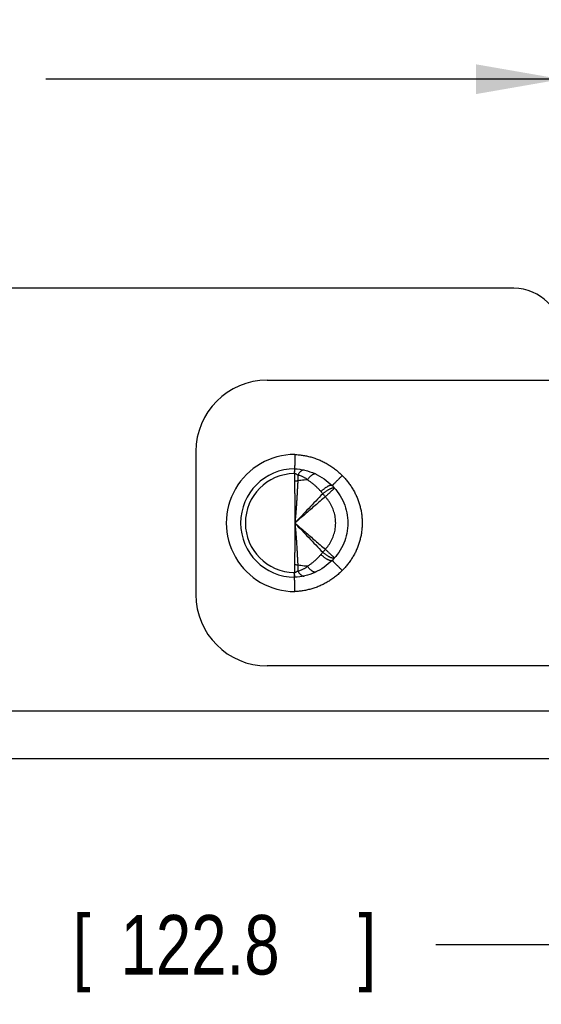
# Model space of a CAD drawing. Header units: inches. Extents: x 0 to 22, y 0 to 17.
# Tile 4 of 35: x 8.6 to 9.7, y 4 to 6.1. Entities that reach past the tile are written whole.
import ezdxf

# ---------------------------------------------------------------- set-up
doc = ezdxf.new("R2010")
doc.units = ezdxf.units.IN
doc.header["$LTSCALE"] = 1.21
doc.header["$MEASUREMENT"] = 0
doc.layers.get('0').update_dxf_attribs({"linetype": 'CONTINUOUS'})
doc.layers.add('DIMENSIONS', color=7, linetype='CONTINUOUS')
doc.styles.get("Standard").update_dxf_attribs({"font": 'txt', "width": 0.8})
doc.dimstyles.new('DIMSTYLE_1', dxfattribs={"dimtxt": 0.125, "dimasz": 0.18, "dimexe": 0.18, "dimexo": 0.0625, "dimgap": 0.09, "dimtad": 0, "dimtih": 1, "dimtoh": 1, "dimdec": 3, "dimzin": 4, "dimdsep": 46, "dimtxsty": 'STANDARD', "dimblk": '_FILLED', "dimblk1": '_FILLED', "dimblk2": '_FILLED', "dimcen": 0.09, "dimadec": 0, "dimazin": 0, "dimtp": 0.01, "dimtm": 0.01, "dimtfac": 1, "dimtdec": 3, "dimtofl": 0, "dimtmove": 0, "dimatfit": 3, "dimldrblk": '_FILLED', "dimfxl": 1, "dimtolj": 1, "dimtzin": 4, "dimarcsym": 0})

# ---------------------------------------------------------------- blocks, each defined once
blk = doc.blocks.new('_FILLED')
at = {"color": 0, "linetype": 'BYBLOCK'}
blk.add_solid([(0, 0), (-1, 0.174), (-1, -0.174)], dxfattribs=at)
blk = doc.blocks.new('*D2')
at = {"layer": 'DIMENSIONS', "color": 2, "linetype": 'CONTINUOUS'}
for p, q in [((6.1895, 5.4582), (6.1895, 6.0598)), ((9.6985, 5.4582), (9.6985, 6.0598)), ((6.1895, 5.9348), (7.1651, 5.9348)), ((9.6985, 5.9348), (8.6151, 5.9348))]:
    blk.add_line(p, q, dxfattribs=at)
at = {"layer": 'DIMENSIONS', "color": 2, "linetype": 'CONTINUOUS', "xscale": 0.18, "yscale": 0.18, "zscale": 0.18, "rotation": 180}
blk.add_blockref('_FILLED', (6.1895, 5.9348), dxfattribs=at)
at = {"layer": 'DIMENSIONS', "color": 2, "linetype": 'CONTINUOUS', "xscale": 0.18, "yscale": 0.18, "zscale": 0.18}
blk.add_blockref('_FILLED', (9.6985, 5.9348), dxfattribs=at)
at = {"layer": 'DIMENSIONS', "color": 2, "linetype": 'CONTINUOUS', "width": 0.8}
for s, p in [('3.509', (7.2276, 5.8723)), ('[', (7.8526, 5.8723)), ('89.13', (7.9526, 5.8723)), (']', (8.4526, 5.8723))]:
    blk.add_text(s, height=0.125, dxfattribs=at).set_placement(p)
blk = doc.blocks.new('*D3')
at = {"layer": 'DIMENSIONS', "color": 2, "linetype": 'CONTINUOUS'}
for p, q in [((11.0241, 4.7377), (11.0241, 3.992)), ((6.1895, 4.5457), (6.1895, 3.992)), ((6.1895, 4.117), (7.984, 4.117)), ((11.0241, 4.117), (9.434, 4.117))]:
    blk.add_line(p, q, dxfattribs=at)
at = {"layer": 'DIMENSIONS', "color": 2, "linetype": 'CONTINUOUS', "xscale": 0.18, "yscale": 0.18, "zscale": 0.18, "rotation": 180}
blk.add_blockref('_FILLED', (6.1895, 4.117), dxfattribs=at)
at = {"layer": 'DIMENSIONS', "color": 2, "linetype": 'CONTINUOUS', "xscale": 0.18, "yscale": 0.18, "zscale": 0.18}
blk.add_blockref('_FILLED', (11.0241, 4.117), dxfattribs=at)
at = {"layer": 'DIMENSIONS', "color": 2, "linetype": 'CONTINUOUS', "width": 0.8}
for s, p in [('4.835', (8.0465, 4.0545)), ('[', (8.6715, 4.0545)), ('122.8', (8.7715, 4.0545)), (']', (9.2715, 4.0545))]:
    blk.add_text(s, height=0.125, dxfattribs=at).set_placement(p)

msp = doc.modelspace()

# ---------------------------------------------------------------- linework, layer by layer
at = {"color": 7, "linetype": 'CONTINUOUS'}
for p, q in [((9.5985, 5.4957), (6.2895, 5.4957)), ((9.0799, 5.3027), (9.7209, 5.3027)), ((8.9299, 5.1527), (8.9299, 4.8527)), ((9.7209, 4.7027), (9.0799, 4.7027)), ((6.6395, 4.6082), (9.6985, 4.6082)), ((6.5895, 4.5082), (10.6985, 4.5082))]:
    msp.add_line(p, q, dxfattribs=at)
for centre, radius, start, end in [((9.5985, 5.3957), 0.1, 0, 90), ((9.0799, 5.1527), 0.15, 90, 180), ((9.1379, 5.0027), 0.1439, 89.9465, 270.0535), ((9.1379, 5.0027), 0.1139, 90.1866, 269.8134), ((9.1379, 5.0027), 0.1038, 90.6031, 269.3969), ((9.0799, 4.8527), 0.15, 180, 270)]:
    msp.add_arc(centre, radius, start, end, dxfattribs=at)
for points, knots in [([(9.138, 5.1466), (9.138, 5.146), (9.1384, 5.1447), (9.138, 5.1426), (9.138, 5.1403), (9.1379, 5.1379), (9.1379, 5.1354), (9.1378, 5.1329), (9.1378, 5.1305), (9.1377, 5.1283), (9.1377, 5.1262), (9.1377, 5.1243), (9.1376, 5.1226), (9.1376, 5.121), (9.1376, 5.1197), (9.1376, 5.1186), (9.1376, 5.1178), (9.1375, 5.1172), (9.1375, 5.1168), (9.1375, 5.1166), (9.1375, 5.1166)], [0, 0, 0, 0, 0.060687, 0.129298, 0.206011, 0.28985, 0.375395, 0.458337, 0.537331, 0.611929, 0.681441, 0.745288, 0.802936, 0.853903, 0.897765, 0.934159, 0.962784, 0.983402, 0.995842, 1, 1, 1, 1]), ([(9.138, 5.1466), (9.141, 5.1465), (9.1469, 5.1461), (9.1558, 5.1449), (9.1648, 5.1432), (9.1737, 5.1409), (9.1826, 5.1379), (9.1912, 5.1345), (9.1997, 5.1304), (9.2079, 5.1259), (9.2159, 5.1207), (9.2235, 5.1151), (9.2308, 5.109), (9.2354, 5.1046), (9.2376, 5.1024)], [0, 0, 0, 0, 0.079252, 0.159896, 0.241748, 0.324638, 0.408162, 0.491801, 0.575471, 0.659604, 0.744544, 0.830027, 0.915378, 1, 1, 1, 1]), ([(9.1375, 5.1166), (9.1375, 5.1166), (9.1375, 5.1164), (9.1374, 5.1161), (9.1373, 5.1155), (9.1373, 5.1148), (9.1372, 5.1138), (9.1371, 5.1126), (9.137, 5.1113), (9.137, 5.1098), (9.1368, 5.1081), (9.1369, 5.107), (9.1368, 5.1065)], [0, 0, 0, 0, 0.011699, 0.044872, 0.099462, 0.17508, 0.271309, 0.387391, 0.521714, 0.6729, 0.835784, 1, 1, 1, 1]), ([(9.1371, 5.1065), (9.1372, 5.1071), (9.1373, 5.1084), (9.1375, 5.1102), (9.1377, 5.1118), (9.1379, 5.1132), (9.1381, 5.1144), (9.1382, 5.1153), (9.1384, 5.116), (9.1385, 5.1163), (9.1386, 5.1165), (9.1387, 5.1165)], [0, 0, 0, 0, 0.198502, 0.37809, 0.537203, 0.674463, 0.788703, 0.878999, 0.944731, 0.985817, 1, 1, 1, 1]), ([(9.1375, 5.1166), (9.1519, 5.116), (9.1813, 5.109), (9.2061, 5.0917), (9.2164, 5.0812)], [0, 0, 0, 0, 0.499933, 1, 1, 1, 1]), ([(9.1578, 5.1139), (9.1575, 5.114), (9.1568, 5.114), (9.1556, 5.114), (9.1543, 5.1136), (9.153, 5.1131), (9.1517, 5.1123), (9.1504, 5.1113), (9.1491, 5.11), (9.1478, 5.1086), (9.1465, 5.107), (9.1453, 5.1052), (9.1446, 5.1039), (9.1442, 5.1033)], [0, 0, 0, 0, 0.053365, 0.121265, 0.193012, 0.270035, 0.353341, 0.443548, 0.540947, 0.645563, 0.757209, 0.875521, 1, 1, 1, 1]), ([(9.1371, 5.1065), (9.1371, 5.1065), (9.137, 5.1065), (9.1369, 5.1065), (9.1369, 5.1065), (9.1368, 5.1065)], [0, 0, 0, 0, 0.33766, 0.67089, 1, 1, 1, 1]), ([(9.1371, 5.1065), (9.1371, 5.1046), (9.1371, 5.1009), (9.137, 5.0956), (9.1371, 5.0922), (9.1371, 5.0906)], [0, 0, 0, 0, 0.362214, 0.695586, 1, 1, 1, 1]), ([(9.1442, 5.1033), (9.1438, 5.1036), (9.1431, 5.1041), (9.142, 5.1048), (9.1409, 5.1054), (9.1399, 5.1058), (9.139, 5.1061), (9.138, 5.1063), (9.1374, 5.1064), (9.1371, 5.1065)], [0, 0, 0, 0, 0.181395, 0.347639, 0.499896, 0.638811, 0.765181, 0.884385, 1, 1, 1, 1]), ([(9.1443, 5.0912), (9.1435, 5.0911), (9.1419, 5.0909), (9.1395, 5.0907), (9.1379, 5.0906), (9.1371, 5.0906)], [0, 0, 0, 0, 0.330853, 0.66468, 1, 1, 1, 1]), ([(9.1371, 5.0906), (9.1371, 5.088), (9.1372, 5.0826), (9.1374, 5.0744), (9.1376, 5.066), (9.1378, 5.0573), (9.138, 5.0485), (9.1381, 5.0394), (9.1382, 5.0303), (9.1382, 5.0211), (9.1382, 5.0119), (9.138, 5.0058), (9.1379, 5.0027)], [0, 0, 0, 0, 0.089619, 0.182794, 0.279052, 0.377946, 0.479, 0.581772, 0.685695, 0.790241, 0.895075, 1, 1, 1, 1]), ([(9.1443, 5.0912), (9.1441, 5.0885), (9.1438, 5.0831), (9.1433, 5.0749), (9.1428, 5.0664), (9.1423, 5.0577), (9.1418, 5.0487), (9.1412, 5.0396), (9.1406, 5.0304), (9.1398, 5.0212), (9.139, 5.012), (9.1383, 5.0058), (9.1379, 5.0027)], [0, 0, 0, 0, 0.089551, 0.182654, 0.278874, 0.37775, 0.478815, 0.581596, 0.68551, 0.79013, 0.894983, 1, 1, 1, 1]), ([(9.1642, 5.0934), (9.1638, 5.0938), (9.163, 5.0947), (9.1614, 5.096), (9.1596, 5.0973), (9.1574, 5.0986), (9.1548, 5.0999), (9.1517, 5.1012), (9.1482, 5.1023), (9.1456, 5.103), (9.1442, 5.1033)], [0, 0, 0, 0, 0.077159, 0.164594, 0.263341, 0.374968, 0.501719, 0.646747, 0.814114, 1, 1, 1, 1]), ([(9.1442, 5.1033), (9.1443, 5.1019), (9.1444, 5.0991), (9.1445, 5.0951), (9.1444, 5.0924), (9.1443, 5.0912)], [0, 0, 0, 0, 0.350104, 0.684648, 1, 1, 1, 1]), ([(9.1642, 5.0934), (9.162, 5.0932), (9.1576, 5.0929), (9.1509, 5.0922), (9.1465, 5.0916), (9.1443, 5.0912)], [0, 0, 0, 0, 0.330607, 0.664389, 1, 1, 1, 1]), ([(9.1823, 5.1054), (9.1821, 5.1055), (9.1815, 5.1057), (9.1805, 5.1058), (9.1792, 5.1057), (9.1779, 5.1054), (9.1765, 5.1049), (9.175, 5.1041), (9.1735, 5.1031), (9.1719, 5.1019), (9.1704, 5.1006), (9.1688, 5.099), (9.1672, 5.0973), (9.1657, 5.0954), (9.1647, 5.094), (9.1642, 5.0934)], [0, 0, 0, 0, 0.024423, 0.076392, 0.131924, 0.192276, 0.258294, 0.330459, 0.408958, 0.493753, 0.584623, 0.681208, 0.78303, 0.889518, 1, 1, 1, 1]), ([(9.1927, 5.0688), (9.1914, 5.0704), (9.1886, 5.0736), (9.1841, 5.0781), (9.1794, 5.0823), (9.1746, 5.0863), (9.1695, 5.09), (9.166, 5.0923), (9.1642, 5.0934)], [0, 0, 0, 0, 0.166447, 0.334521, 0.502594, 0.669686, 0.835508, 1, 1, 1, 1]), ([(9.2376, 5.1024), (9.237, 5.1018), (9.2357, 5.1005), (9.2337, 5.0985), (9.2318, 5.0966), (9.23, 5.0948), (9.2282, 5.093), (9.2265, 5.0913), (9.2248, 5.0897), (9.2233, 5.0882), (9.222, 5.0868), (9.2207, 5.0856), (9.2196, 5.0845), (9.2187, 5.0835), (9.2179, 5.0827), (9.2173, 5.0821), (9.2168, 5.0816), (9.2166, 5.0814), (9.2164, 5.0812), (9.2164, 5.0812)], [0, 0, 0, 0, 0.092304, 0.183818, 0.273759, 0.361361, 0.445877, 0.526585, 0.602797, 0.673863, 0.739176, 0.798178, 0.850367, 0.895296, 0.932584, 0.961912, 0.983031, 0.995761, 1, 1, 1, 1]), ([(9.2376, 5.1024), (9.2397, 5.1003), (9.2439, 5.096), (9.2496, 5.089), (9.255, 5.0817), (9.2598, 5.0742), (9.2642, 5.0664), (9.2679, 5.0584), (9.2712, 5.0502), (9.274, 5.0418), (9.2762, 5.0332), (9.2779, 5.0245), (9.279, 5.0158), (9.2795, 5.0071), (9.2795, 4.9984), (9.279, 4.9896), (9.2779, 4.9809), (9.2762, 4.9722), (9.274, 4.9637), (9.2712, 4.9553), (9.268, 4.9471), (9.2642, 4.9391), (9.2598, 4.9312), (9.255, 4.9237), (9.2497, 4.9164), (9.2439, 4.9095), (9.2397, 4.9051), (9.2376, 4.903)], [0, 0, 0, 0, 0.040328, 0.08101, 0.121812, 0.162405, 0.202512, 0.242196, 0.281859, 0.321738, 0.361676, 0.401501, 0.441033, 0.480215, 0.519378, 0.558862, 0.598581, 0.638384, 0.678139, 0.717769, 0.757415, 0.797379, 0.8377, 0.878202, 0.918776, 0.9594, 1, 1, 1, 1]), ([(9.2164, 5.0813), (9.2162, 5.0814), (9.2158, 5.0817), (9.215, 5.0819), (9.2139, 5.082), (9.2128, 5.0818), (9.2115, 5.0815), (9.21, 5.0809), (9.2084, 5.0802), (9.2067, 5.0793), (9.2049, 5.0782), (9.2029, 5.077), (9.201, 5.0756), (9.1989, 5.0741), (9.1969, 5.0724), (9.1948, 5.0707), (9.1934, 5.0695), (9.1927, 5.0688)], [0, 0, 0, 0, 0.023901, 0.054424, 0.09008, 0.132068, 0.181017, 0.237054, 0.300095, 0.36985, 0.445901, 0.527723, 0.614709, 0.706183, 0.801412, 0.899622, 1, 1, 1, 1]), ([(9.1966, 5.0641), (9.1962, 5.0646), (9.1953, 5.0657), (9.194, 5.0673), (9.1932, 5.0683), (9.1927, 5.0688)], [0, 0, 0, 0, 0.345159, 0.680271, 1, 1, 1, 1]), ([(9.1966, 5.0641), (9.1973, 5.0646), (9.1986, 5.0658), (9.2007, 5.0674), (9.2028, 5.0689), (9.2048, 5.0703), (9.2068, 5.0716), (9.2087, 5.0728), (9.2105, 5.0739), (9.2122, 5.0748), (9.2139, 5.0755), (9.2154, 5.0761), (9.2167, 5.0766), (9.218, 5.0768), (9.219, 5.0769), (9.2199, 5.0769), (9.2206, 5.0766), (9.221, 5.0764), (9.2211, 5.0763)], [0, 0, 0, 0, 0.094679, 0.187663, 0.278239, 0.365719, 0.449445, 0.528802, 0.603221, 0.672193, 0.735282, 0.79214, 0.842533, 0.886387, 0.923856, 0.955464, 0.98233, 1, 1, 1, 1]), ([(9.2212, 5.0761), (9.2212, 5.0761), (9.2211, 5.0759), (9.2209, 5.0757), (9.2205, 5.0752), (9.2199, 5.0746), (9.2192, 5.0738), (9.2182, 5.0729), (9.2171, 5.0719), (9.2159, 5.0707), (9.2145, 5.0694), (9.213, 5.068), (9.2114, 5.0665), (9.2097, 5.0649), (9.2079, 5.0632), (9.206, 5.0615), (9.204, 5.0598), (9.2027, 5.0586), (9.202, 5.058)], [0, 0, 0, 0, 0.003853, 0.018033, 0.041302, 0.073513, 0.114425, 0.163716, 0.220989, 0.285778, 0.357551, 0.435717, 0.519638, 0.608623, 0.701943, 0.798833, 0.898479, 1, 1, 1, 1]), ([(9.2164, 5.0812), (9.2216, 5.0761), (9.231, 5.0647), (9.245, 5.0391), (9.2525, 5.0027), (9.245, 4.9663), (9.231, 4.9407), (9.2216, 4.9293), (9.2164, 4.9242)], [0, 0, 0, 0, 0.125368, 0.250545, 0.5, 0.749455, 0.874632, 1, 1, 1, 1]), ([(9.1966, 5.0641), (9.1917, 5.059), (9.1819, 5.0487), (9.1672, 5.0334), (9.1526, 5.018), (9.1428, 5.0078), (9.1379, 5.0027)], [0, 0, 0, 0, 0.249519, 0.500304, 0.750795, 1, 1, 1, 1]), ([(9.202, 5.058), (9.1949, 5.0519), (9.1807, 5.0396), (9.1594, 5.0211), (9.1451, 5.0088), (9.1379, 5.0027)], [0, 0, 0, 0, 0.332787, 0.666531, 1, 1, 1, 1]), ([(9.202, 5.058), (9.2014, 5.0587), (9.2002, 5.0601), (9.1984, 5.0621), (9.1972, 5.0634), (9.1966, 5.0641)], [0, 0, 0, 0, 0.336286, 0.670562, 1, 1, 1, 1]), ([(9.202, 4.9474), (9.2035, 4.949), (9.2062, 4.9522), (9.2099, 4.9573), (9.2131, 4.9625), (9.216, 4.9679), (9.2184, 4.9735), (9.2203, 4.9792), (9.2219, 4.985), (9.223, 4.9909), (9.2237, 4.9968), (9.2239, 5.0027), (9.2237, 5.0086), (9.223, 5.0145), (9.2219, 5.0204), (9.2203, 5.0262), (9.2184, 5.0319), (9.216, 5.0374), (9.2131, 5.0429), (9.2099, 5.0481), (9.2062, 5.0532), (9.2035, 5.0564), (9.202, 5.058)], [0, 0, 0, 0, 0.052177, 0.104068, 0.155049, 0.205006, 0.254437, 0.303951, 0.353636, 0.403073, 0.451891, 0.500095, 0.548207, 0.59692, 0.646362, 0.696051, 0.745582, 0.795064, 0.845023, 0.895956, 0.94783, 1, 1, 1, 1]), ([(9.1379, 5.0027), (9.138, 4.9996), (9.1382, 4.9935), (9.1382, 4.9843), (9.1382, 4.9751), (9.1381, 4.966), (9.138, 4.9569), (9.1378, 4.9481), (9.1376, 4.9394), (9.1374, 4.9309), (9.1372, 4.9228), (9.1371, 4.9174), (9.1371, 4.9148)], [0, 0, 0, 0, 0.104925, 0.209759, 0.314305, 0.418228, 0.520999, 0.622054, 0.720948, 0.817206, 0.91038, 1, 1, 1, 1]), ([(9.1379, 5.0027), (9.1383, 4.9996), (9.139, 4.9934), (9.1398, 4.9842), (9.1406, 4.9749), (9.1412, 4.9658), (9.1418, 4.9567), (9.1423, 4.9477), (9.1428, 4.939), (9.1433, 4.9305), (9.1438, 4.9222), (9.1441, 4.9169), (9.1443, 4.9142)], [0, 0, 0, 0, 0.105017, 0.20987, 0.31449, 0.418404, 0.521185, 0.62225, 0.721125, 0.817345, 0.910449, 1, 1, 1, 1]), ([(9.1379, 5.0027), (9.1428, 4.9976), (9.1526, 4.9874), (9.1672, 4.972), (9.1819, 4.9566), (9.1917, 4.9464), (9.1966, 4.9413)], [0, 0, 0, 0, 0.249219, 0.499703, 0.750492, 1, 1, 1, 1]), ([(9.1379, 5.0027), (9.1451, 4.9966), (9.1594, 4.9843), (9.1807, 4.9658), (9.1949, 4.9535), (9.202, 4.9474)], [0, 0, 0, 0, 0.333468, 0.667212, 1, 1, 1, 1]), ([(9.1966, 4.9413), (9.1972, 4.942), (9.1984, 4.9433), (9.2002, 4.9453), (9.2014, 4.9467), (9.202, 4.9474)], [0, 0, 0, 0, 0.329438, 0.663714, 1, 1, 1, 1]), ([(9.202, 4.9474), (9.2027, 4.9468), (9.204, 4.9456), (9.206, 4.9439), (9.2079, 4.9421), (9.2097, 4.9405), (9.2114, 4.9389), (9.213, 4.9374), (9.2145, 4.936), (9.2159, 4.9347), (9.2171, 4.9335), (9.2182, 4.9325), (9.2192, 4.9316), (9.2199, 4.9308), (9.2205, 4.9302), (9.2209, 4.9297), (9.2211, 4.9295), (9.2212, 4.9293), (9.2212, 4.9293)], [0, 0, 0, 0, 0.101521, 0.201166, 0.298055, 0.391374, 0.480359, 0.564279, 0.642445, 0.714217, 0.779005, 0.836278, 0.885569, 0.926481, 0.958692, 0.981961, 0.996142, 1, 1, 1, 1]), ([(9.2164, 4.9242), (9.2061, 4.9137), (9.1813, 4.8963), (9.1519, 4.8893), (9.1375, 4.8888)], [0, 0, 0, 0, 0.500067, 1, 1, 1, 1]), ([(9.1642, 4.912), (9.166, 4.9131), (9.1695, 4.9154), (9.1746, 4.9191), (9.1795, 4.923), (9.1841, 4.9273), (9.1886, 4.9318), (9.1914, 4.935), (9.1927, 4.9366)], [0, 0, 0, 0, 0.16428, 0.330412, 0.497694, 0.665461, 0.833099, 1, 1, 1, 1]), ([(9.1927, 4.9366), (9.1932, 4.9371), (9.1941, 4.9382), (9.1954, 4.9397), (9.1962, 4.9408), (9.1966, 4.9413)], [0, 0, 0, 0, 0.340885, 0.676637, 1, 1, 1, 1]), ([(9.2164, 4.9241), (9.2162, 4.924), (9.2158, 4.9237), (9.2149, 4.9234), (9.2139, 4.9234), (9.2128, 4.9235), (9.2114, 4.9239), (9.21, 4.9244), (9.2084, 4.9251), (9.2066, 4.926), (9.2048, 4.9271), (9.2029, 4.9283), (9.2009, 4.9297), (9.1989, 4.9313), (9.1969, 4.9329), (9.1948, 4.9347), (9.1934, 4.9359), (9.1927, 4.9366)], [0, 0, 0, 0, 0.024186, 0.054868, 0.090693, 0.132811, 0.181795, 0.237845, 0.300855, 0.370554, 0.446527, 0.528257, 0.61514, 0.706504, 0.801623, 0.899724, 1, 1, 1, 1]), ([(9.2211, 4.9291), (9.221, 4.929), (9.2206, 4.9288), (9.2199, 4.9285), (9.219, 4.9285), (9.218, 4.9286), (9.2167, 4.9288), (9.2154, 4.9293), (9.2139, 4.9299), (9.2122, 4.9306), (9.2105, 4.9315), (9.2087, 4.9326), (9.2068, 4.9337), (9.2048, 4.9351), (9.2028, 4.9365), (9.2007, 4.938), (9.1986, 4.9396), (9.1973, 4.9408), (9.1966, 4.9413)], [0, 0, 0, 0, 0.017679, 0.044542, 0.076148, 0.113616, 0.157468, 0.207861, 0.264718, 0.327807, 0.396779, 0.471198, 0.550555, 0.634281, 0.721761, 0.812337, 0.905321, 1, 1, 1, 1]), ([(9.2164, 4.9242), (9.2164, 4.9242), (9.2166, 4.9239), (9.2168, 4.9238), (9.2173, 4.9233), (9.2179, 4.9227), (9.2187, 4.9219), (9.2196, 4.921), (9.2207, 4.9199), (9.222, 4.9186), (9.2234, 4.9172), (9.2249, 4.9157), (9.2265, 4.9141), (9.2282, 4.9124), (9.23, 4.9106), (9.2318, 4.9088), (9.2337, 4.9069), (9.2357, 4.9049), (9.237, 4.9036), (9.2376, 4.903)], [0, 0, 0, 0, 0.004235, 0.016964, 0.038083, 0.067411, 0.104699, 0.149629, 0.201817, 0.260819, 0.326132, 0.397197, 0.47341, 0.554118, 0.638635, 0.726238, 0.816181, 0.907695, 1, 1, 1, 1]), ([(9.1371, 4.9148), (9.1371, 4.9132), (9.137, 4.9098), (9.1371, 4.9045), (9.1371, 4.9008), (9.1371, 4.8989)], [0, 0, 0, 0, 0.304383, 0.637761, 1, 1, 1, 1]), ([(9.1443, 4.9142), (9.1435, 4.9143), (9.1419, 4.9145), (9.1395, 4.9147), (9.1379, 4.9148), (9.1371, 4.9148)], [0, 0, 0, 0, 0.330828, 0.664668, 1, 1, 1, 1]), ([(9.1371, 4.8989), (9.1374, 4.899), (9.138, 4.899), (9.1389, 4.8993), (9.1399, 4.8996), (9.1409, 4.9), (9.142, 4.9006), (9.1431, 4.9013), (9.1438, 4.9018), (9.1442, 4.9021)], [0, 0, 0, 0, 0.113142, 0.23171, 0.358845, 0.498513, 0.65136, 0.818117, 1, 1, 1, 1]), ([(9.2376, 4.903), (9.2354, 4.9007), (9.2308, 4.8964), (9.2235, 4.8903), (9.2159, 4.8847), (9.2079, 4.8795), (9.1996, 4.8749), (9.1912, 4.8709), (9.1826, 4.8674), (9.1737, 4.8645), (9.1648, 4.8622), (9.1558, 4.8604), (9.1469, 4.8593), (9.141, 4.8589), (9.138, 4.8588)], [0, 0, 0, 0, 0.084812, 0.170093, 0.255348, 0.34032, 0.424834, 0.50865, 0.591918, 0.675104, 0.75813, 0.840265, 0.920948, 1, 1, 1, 1]), ([(9.1443, 4.9142), (9.1444, 4.9129), (9.1445, 4.9103), (9.1444, 4.9063), (9.1443, 4.9035), (9.1442, 4.9021)], [0, 0, 0, 0, 0.315391, 0.649956, 1, 1, 1, 1]), ([(9.1442, 4.9021), (9.1456, 4.9024), (9.1482, 4.903), (9.1517, 4.9042), (9.1548, 4.9055), (9.1574, 4.9068), (9.1596, 4.9081), (9.1614, 4.9094), (9.163, 4.9107), (9.1638, 4.9116), (9.1642, 4.912)], [0, 0, 0, 0, 0.185835, 0.353244, 0.498294, 0.625057, 0.736686, 0.835427, 0.922852, 1, 1, 1, 1]), ([(9.1442, 4.9021), (9.1446, 4.9014), (9.1453, 4.9002), (9.1465, 4.8984), (9.1478, 4.8968), (9.1491, 4.8953), (9.1504, 4.8941), (9.1517, 4.8931), (9.153, 4.8923), (9.1543, 4.8918), (9.1556, 4.8914), (9.1568, 4.8913), (9.1575, 4.8914), (9.1578, 4.8915)], [0, 0, 0, 0, 0.124434, 0.242733, 0.354369, 0.458979, 0.556372, 0.646575, 0.729878, 0.8069, 0.878645, 0.946543, 1, 1, 1, 1]), ([(9.1642, 4.912), (9.162, 4.9121), (9.1576, 4.9124), (9.1509, 4.9132), (9.1465, 4.9138), (9.1443, 4.9142)], [0, 0, 0, 0, 0.330608, 0.664389, 1, 1, 1, 1]), ([(9.1823, 4.8999), (9.1821, 4.8999), (9.1815, 4.8997), (9.1805, 4.8996), (9.1792, 4.8997), (9.1779, 4.9), (9.1765, 4.9005), (9.175, 4.9013), (9.1735, 4.9023), (9.1719, 4.9034), (9.1704, 4.9048), (9.1688, 4.9064), (9.1672, 4.9081), (9.1657, 4.91), (9.1647, 4.9113), (9.1642, 4.912)], [0, 0, 0, 0, 0.024356, 0.076324, 0.131854, 0.192205, 0.258222, 0.330386, 0.408886, 0.493683, 0.584556, 0.681144, 0.782972, 0.88947, 1, 1, 1, 1]), ([(9.1368, 4.8989), (9.1369, 4.8989), (9.1369, 4.8989), (9.137, 4.8989), (9.1371, 4.8989), (9.1371, 4.8989)], [0, 0, 0, 0, 0.355136, 0.687551, 1, 1, 1, 1]), ([(9.1375, 4.8888), (9.1375, 4.8888), (9.1374, 4.889), (9.1374, 4.8894), (9.1373, 4.8901), (9.1372, 4.891), (9.1372, 4.8921), (9.1371, 4.8935), (9.137, 4.8951), (9.1369, 4.897), (9.1369, 4.8982), (9.1368, 4.8989)], [0, 0, 0, 0, 0.014491, 0.054021, 0.119077, 0.209147, 0.323504, 0.461127, 0.620784, 0.801047, 1, 1, 1, 1]), ([(9.1387, 4.8889), (9.1386, 4.8889), (9.1385, 4.8891), (9.1384, 4.8894), (9.1382, 4.8901), (9.1381, 4.891), (9.1379, 4.8922), (9.1377, 4.8935), (9.1375, 4.8951), (9.1373, 4.897), (9.1372, 4.8982), (9.1371, 4.8989)], [0, 0, 0, 0, 0.014064, 0.055191, 0.120953, 0.211271, 0.325527, 0.462794, 0.621908, 0.801495, 1, 1, 1, 1]), ([(9.138, 4.8588), (9.138, 4.8597), (9.138, 4.8616), (9.1379, 4.8643), (9.1379, 4.867), (9.1378, 4.8696), (9.1378, 4.8721), (9.1378, 4.8745), (9.1377, 4.8768), (9.1377, 4.879), (9.1377, 4.8809), (9.1376, 4.8827), (9.1376, 4.8842), (9.1376, 4.8856), (9.1376, 4.8867), (9.1376, 4.8876), (9.1375, 4.8882), (9.1375, 4.8886), (9.1375, 4.8888), (9.1375, 4.8888)], [0, 0, 0, 0, 0.092159, 0.183607, 0.273507, 0.361077, 0.445567, 0.526265, 0.602483, 0.673577, 0.738921, 0.797954, 0.850173, 0.895134, 0.932454, 0.961816, 0.982969, 0.995733, 1, 1, 1, 1])]:
    msp.add_open_spline(points, degree=3, knots=knots, dxfattribs=at)
for points in [[(9.1387, 5.1165), (9.1387, 5.1165), (9.1387, 5.1165), (9.1387, 5.1165)], [(9.1828, 5.1052), (9.1826, 5.1053), (9.1824, 5.1054), (9.1823, 5.1054)], [(9.1387, 4.8889), (9.1387, 4.8889), (9.1387, 4.8889), (9.1387, 4.8889)], [(9.1828, 4.9002), (9.1826, 4.9001), (9.1824, 4.9), (9.1823, 4.8999)]]:
    msp.add_open_spline(points, degree=3, dxfattribs=at)

# ---------------------------------------------------------------- dimensions: what is measured, and where the dimension line sits
at = {"layer": 'DIMENSIONS', "color": 2, "linetype": 'CONTINUOUS'}
dim = msp.add_linear_dim(base=(6.1895, 5.9348), p1=(9.6985, 5.4582), p2=(6.1895, 5.4582), angle=180, dimstyle='DIMSTYLE_1', dxfattribs=at)
dim.commit()
dim.dimension.update_dxf_attribs({"geometry": '*D2', "text_midpoint": (7.8901, 5.9348), "dimtype": 160})
dim = msp.add_linear_dim(base=(11.0241, 4.117), p1=(6.1895, 4.5457), p2=(11.0241, 4.7377), dimstyle='DIMSTYLE_1', dxfattribs=at)
dim.commit()
dim.dimension.update_dxf_attribs({"geometry": '*D3', "text_midpoint": (8.709, 4.117), "dimtype": 160})

doc.saveas('drawing.dxf')
